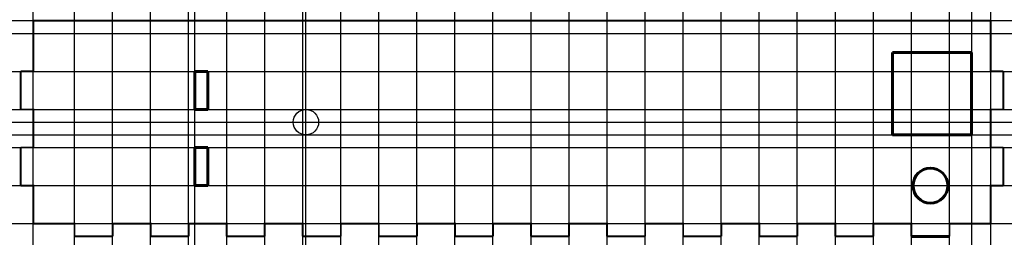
# Model space of a CAD drawing. Header units: millimetres. Extents: x -155 to 155, y -34 to 34.
import ezdxf

# ---------------------------------------------------------------- set-up
doc = ezdxf.new("R2010")
doc.units = ezdxf.units.MM
doc.linetypes.add('K5LT_BASIC', pattern=[0])

# ---------------------------------------------------------------- blocks, each defined once
blk = doc.blocks.new('U0')
at = {"color": 5, "linetype": 'K5LT_BASIC', "lineweight": 60}
for p, q in [((-106, 18), (-110, 18)), ((-110, 18), (-110, 6)), ((-106, 6), (-106, 18)), ((-110, 6), (-106, 6))]:
    blk.add_line(p, q, dxfattribs=at)
blk = doc.blocks.new('U1')
at = {"color": 5, "linetype": 'K5LT_BASIC', "lineweight": 60}
for p, q in [((-106, -6), (-110, -6)), ((-110, -6), (-110, -18)), ((-106, -18), (-106, -6)), ((-110, -18), (-106, -18))]:
    blk.add_line(p, q, dxfattribs=at)
blk = doc.blocks.new('U2')
at = {"color": 5, "linetype": 'K5LT_BASIC', "lineweight": 60}
for p, q in [((120, -2), (120, 24)), ((120, 24), (145, 24)), ((145, 24), (145, -2)), ((145, -2), (120, -2))]:
    blk.add_line(p, q, dxfattribs=at)

msp = doc.modelspace()

# ---------------------------------------------------------------- linework, layer by layer
at = {"color": 5, "linetype": 'K5LT_BASIC', "lineweight": 60}
msp.add_line((126, -34), (138, -34), dxfattribs=at)
at = {"color": 9}
for p, direction in [((-151, -24), (0, 1)), ((-138, -25.75), (0, 1)), ((-126, -25.75), (0, 1)), ((-114, -25.75), (0, 1)), ((-102, -26.18), (0, 1)), ((-102, -30), (0, 1)), ((-100, 12), (0, 1)), ((-90, -25.75), (0, 1)), ((-78, -25.75), (0, 1)), ((-66, -25.75), (0, 1)), ((-65, 12), (0, 1)), ((-54, -26.18), (0, 1)), ((-54, -30), (0, 1)), ((-42, -25.75), (0, 1)), ((-30, -25.75), (0, 1)), ((-18, -25.75), (0, 1)), ((-6, -26.18), (0, 1)), ((-6, -30), (0, 1)), ((6, -25.75), (0, 1)), ((18, -25.75), (0, 1)), ((30, -25.75), (0, 1)), ((42, -26.18), (0, 1)), ((42, -30), (0, 1)), ((54, -25.75), (0, 1)), ((66, -25.75), (0, 1)), ((78, -25.75), (0, 1)), ((90, -26.18), (0, 1)), ((90, -30), (0, 1)), ((102, -25.75), (0, 1)), ((114, -25.75), (0, 1)), ((126, -25.75), (0, 1)), ((138, -26.18), (0, 1)), ((145, 12), (0, -1)), ((151, 22.91), (0, 1)), ((60, 34), (1, 0)), ((-84.29, 30), (1, 0)), ((-93.87, 18), (1, 0)), ((-93.51, 6), (1, 0)), ((-82.76, 2), (1, 0)), ((108, -2), (1, 0)), ((-94.24, -6), (1, 0)), ((-95.89, -18), (1, 0)), ((-82.76, -30), (1, 0))]:
    msp.add_xline(p, direction, dxfattribs=at)
at = {"color": 5, "linetype": 'K5LT_BASIC', "const_width": 0.6}
for points in [[(-155, 18), (-151, 18), (-151, 34)], [(151, 34), (-151, 34)], [(151, 34), (151, 18), (155, 18)], [(-155, 18), (-155, 6)], [(155, 6), (155, 18)], [(-155, 6), (-151, 6), (-151, -6), (-155, -6)], [(155, 6), (151, 6), (151, -6), (155, -6)], [(-155, -6), (-155, -18)], [(155, -18), (155, -6)], [(-155, -18), (-151, -18), (-151, -30)], [(151, -30), (151, -18), (155, -18)], [(-138, -34), (-138, -30), (-151, -30)], [(-114, -34), (-114, -30), (-126, -30), (-126, -34)], [(-90, -34), (-90, -30), (-102, -30), (-102, -34)], [(-66, -34), (-66, -30), (-78, -30), (-78, -34)], [(-42, -34), (-42, -30), (-54, -30), (-54, -34)], [(-18, -34), (-18, -30), (-30, -30), (-30, -34)], [(6, -34), (6, -30), (-6, -30), (-6, -34)], [(30, -34), (30, -30), (18, -30), (18, -34)], [(54, -34), (54, -30), (42, -30), (42, -34)], [(78, -34), (78, -30), (66, -30), (66, -34)], [(102, -34), (102, -30), (90, -30), (90, -34)], [(126, -34), (126, -30), (114, -30), (114, -34)], [(151, -30), (138, -30), (138, -34)], [(-138, -34), (-126, -34)], [(-114, -34), (-102, -34)], [(-90, -34), (-78, -34)], [(-66, -34), (-54, -34)], [(-42, -34), (-30, -34)], [(-18, -34), (-6, -34)], [(6, -34), (18, -34)], [(30, -34), (42, -34)], [(54, -34), (66, -34)], [(78, -34), (90, -34)], [(102, -34), (114, -34)]]:
    msp.add_lwpolyline(points, dxfattribs=at)
msp.add_circle((-65, 2), 4)
at = {"color": 5, "linetype": 'K5LT_BASIC', "lineweight": 60}
msp.add_circle((132, -18), 5.5, dxfattribs=at)

# ---------------------------------------------------------------- block references
for name, p in [('U2', (0, 0)), ('U0', (10, 0)), ('U1', (10, 0))]:
    msp.add_blockref(name, p)

doc.saveas('drawing.dxf')
